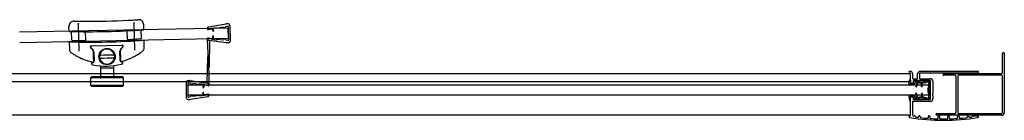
# Model space of a CAD drawing. Header units: millimetres. Extents: x 917.617 to 918.507, y 2726.615 to 2727.305.
# Tile 3 of 3: x 917.941 to 918.507, y 2726.615 to 2726.673. Entities that reach past the tile are written whole.
import ezdxf

# ---------------------------------------------------------------- set-up
doc = ezdxf.new("R2010")
doc.units = ezdxf.units.MM
doc.linetypes.add('CENTER', pattern=[50.800000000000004, 31.75, -6.35, 6.35, -6.35])
doc.layers.add('SANINDUSA', color=3, linetype='Continuous')

msp = doc.modelspace()

# ---------------------------------------------------------------- linework, layer by layer
at = {"layer": 'SANINDUSA'}
for p, q in [((917.9693267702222, 2726.666444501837), (917.9692627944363, 2726.669309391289)), ((917.9750823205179, 2726.655040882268), (917.9747594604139, 2726.671124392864)), ((918.0070758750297, 2726.655683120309), (918.0067530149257, 2726.671766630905)), ((918.0123160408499, 2726.667405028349), (918.0122520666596, 2726.670269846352)), ((918.0494964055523, 2726.669114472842), (918.0596214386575, 2726.670838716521)), ((918.0513313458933, 2726.668311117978), (918.0541408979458, 2726.668789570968)), ((918.0541408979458, 2726.668789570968), (918.0542080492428, 2726.668395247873)), ((918.0542080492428, 2726.668395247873), (918.058117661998, 2726.669061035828)), ((918.058117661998, 2726.669061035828), (918.0581185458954, 2726.669017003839)), ((918.0593138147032, 2726.669264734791), (918.0604656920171, 2726.669460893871)), ((918.0593138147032, 2726.669264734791), (918.0593183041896, 2726.669041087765)), ((918.0607818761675, 2726.670870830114), (918.0597396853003, 2726.670849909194)), ((918.0608159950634, 2726.669171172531), (918.0609685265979, 2726.661572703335)), ((918.0618017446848, 2726.669891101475), (918.0619823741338, 2726.660892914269)), ((918.0608320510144, 2726.668371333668), (917.9408562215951, 2726.665962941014)), ((917.970939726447, 2726.661402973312), (917.9708279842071, 2726.666406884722)), ((917.9789441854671, 2726.661292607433), (917.978832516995, 2726.666293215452)), ((918.0029381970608, 2726.661828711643), (918.0028265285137, 2726.666829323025)), ((918.0109297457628, 2726.662296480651), (918.0108180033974, 2726.667300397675)), ((918.0488308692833, 2726.6683097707), (918.0488404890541, 2726.66783055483)), ((918.0491907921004, 2726.66754083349), (918.0513984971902, 2726.667916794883)), ((918.0513313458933, 2726.668311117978), (918.0513984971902, 2726.667916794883)), ((918.0516270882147, 2726.668361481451), (918.0519124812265, 2726.666685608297)), ((918.0517545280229, 2726.662012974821), (918.0519724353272, 2726.663698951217)), ((918.0520214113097, 2726.668428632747), (918.0523068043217, 2726.666752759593)), ((918.0521512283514, 2726.661961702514), (918.0523691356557, 2726.66364767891)), ((918.0609524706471, 2726.662372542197), (918.0608320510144, 2726.668371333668)), ((918.0609524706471, 2726.662372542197), (917.9409766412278, 2726.659964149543)), ((917.9694596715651, 2726.660438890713), (917.9695603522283, 2726.65593032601)), ((917.970939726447, 2726.661402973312), (917.9789441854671, 2726.661292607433)), ((917.9822194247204, 2726.658223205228), (917.9998032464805, 2726.658615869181)), ((917.9998185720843, 2726.658416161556), (917.9822347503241, 2726.658023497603)), ((917.9991531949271, 2726.656485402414), (918.0001910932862, 2726.657570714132)), ((918.0003247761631, 2726.657432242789), (917.999286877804, 2726.65634693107)), ((918.0029381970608, 2726.661828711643), (918.0109297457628, 2726.662296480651)), ((918.0124405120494, 2726.661398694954), (918.0124489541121, 2726.661398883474)), ((918.0125496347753, 2726.65689031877), (918.0124489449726, 2726.661399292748)), ((918.0489488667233, 2726.662431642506), (918.0489584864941, 2726.661952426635)), ((918.0496213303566, 2726.646158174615), (918.0489584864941, 2726.661952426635)), ((918.0492872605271, 2726.662735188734), (918.0515082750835, 2726.66244812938)), ((918.0598418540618, 2726.659858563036), (918.0496557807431, 2726.661175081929)), ((918.0501300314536, 2726.646168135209), (918.0501756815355, 2726.661107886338)), ((918.0514570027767, 2726.662051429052), (918.0515082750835, 2726.66244812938)), ((918.0514570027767, 2726.662051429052), (918.0542834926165, 2726.661686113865)), ((918.0542834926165, 2726.661686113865), (918.0543347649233, 2726.662082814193)), ((918.0543347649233, 2726.662082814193), (918.0582679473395, 2726.661574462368)), ((918.0582670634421, 2726.661618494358), (918.0582679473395, 2726.661574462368)), ((918.0594668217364, 2726.661642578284), (918.0594713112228, 2726.661418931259)), ((918.0606301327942, 2726.661269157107), (918.0594713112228, 2726.661418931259)), ((918.061002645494, 2726.659873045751), (918.0599604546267, 2726.65985212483)), ((917.9828365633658, 2726.655979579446), (917.9817512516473, 2726.657017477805)), ((917.9819003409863, 2726.657162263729), (917.9829856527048, 2726.65612436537)), ((917.9834782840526, 2726.650857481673), (917.9833920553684, 2726.654718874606)), ((917.983602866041, 2726.654723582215), (917.983723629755, 2726.649315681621)), ((917.9987198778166, 2726.649651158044), (917.9985991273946, 2726.655058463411)), ((917.9987882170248, 2726.655062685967), (917.9988744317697, 2726.651201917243)), ((918.0488793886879, 2726.651713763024), (918.0485339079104, 2726.636777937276)), ((918.0491882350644, 2726.651909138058), (918.049079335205, 2726.651909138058)), ((918.0493881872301, 2726.651713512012), (918.0497339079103, 2726.635909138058)), ((918.5057459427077, 2726.642729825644), (918.5057459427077, 2726.653729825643)), ((918.5067459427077, 2726.653729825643), (918.5067459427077, 2726.619729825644)), ((917.9822355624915, 2726.648764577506), (917.9822480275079, 2726.648206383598)), ((917.987456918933, 2726.646606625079), (917.9874569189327, 2726.640408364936)), ((917.9949460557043, 2726.646756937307), (917.994946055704, 2726.640408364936)), ((918.0002435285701, 2726.648608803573), (918.0002310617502, 2726.649167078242)), ((918.0498251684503, 2726.645966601), (918.049934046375, 2726.645968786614)), ((917.9367459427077, 2726.642229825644), (918.4529270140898, 2726.642229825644)), ((917.9816863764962, 2726.639908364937), (917.9821863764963, 2726.640408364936)), ((918.0001863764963, 2726.640408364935), (917.9821863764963, 2726.640408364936)), ((917.9949460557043, 2726.645249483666), (917.987456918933, 2726.645249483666)), ((918.0001863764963, 2726.640408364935), (918.0006863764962, 2726.639908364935)), ((918.4523446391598, 2726.643522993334), (918.4527270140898, 2726.643522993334)), ((918.4527270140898, 2726.642529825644), (918.4524270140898, 2726.642529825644)), ((918.4529270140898, 2726.636679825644), (918.4529270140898, 2726.642329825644)), ((918.4539270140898, 2726.642322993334), (918.4539270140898, 2726.639729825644)), ((918.4569270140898, 2726.639729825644), (918.4569270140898, 2726.642022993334)), ((918.4579270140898, 2726.642029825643), (918.4579270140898, 2726.639729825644)), ((918.4584270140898, 2726.643522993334), (918.4915093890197, 2726.643522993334)), ((918.4914270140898, 2726.642529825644), (918.4584270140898, 2726.642529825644)), ((918.4719495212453, 2726.642229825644), (918.5052459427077, 2726.642229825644)), ((918.4784495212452, 2726.641229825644), (918.4719495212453, 2726.641229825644)), ((918.4789495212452, 2726.640729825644), (918.4789495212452, 2726.619729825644)), ((918.4799495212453, 2726.640729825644), (918.4799495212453, 2726.619729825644)), ((918.5052459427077, 2726.641229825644), (918.4804495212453, 2726.641229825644)), ((918.5057459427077, 2726.619729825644), (918.5057459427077, 2726.640729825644)), ((917.9816863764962, 2726.639908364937), (917.981686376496, 2726.635408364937)), ((917.9816863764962, 2726.639908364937), (918.0006863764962, 2726.639908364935)), ((917.982186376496, 2726.634908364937), (917.981686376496, 2726.635408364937)), ((918.000686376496, 2726.635408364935), (917.981686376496, 2726.635408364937)), ((917.982186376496, 2726.634908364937), (918.000186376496, 2726.634908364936)), ((918.000686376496, 2726.635408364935), (918.000186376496, 2726.634908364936)), ((918.000686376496, 2726.635408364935), (918.0006863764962, 2726.639908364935)), ((918.0367339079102, 2726.628229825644), (918.0367339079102, 2726.637229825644)), ((918.0377339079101, 2726.638229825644), (918.0387763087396, 2726.638229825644)), ((918.0377339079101, 2726.628929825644), (918.0377339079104, 2726.636529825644)), ((918.0377339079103, 2726.629729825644), (918.0377339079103, 2726.635729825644)), ((918.0377339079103, 2726.635729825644), (918.4638270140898, 2726.635729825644)), ((918.0380783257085, 2726.636826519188), (918.0392339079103, 2726.636653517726)), ((918.0388947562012, 2726.638221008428), (918.049052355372, 2726.636700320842)), ((918.0392339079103, 2726.636429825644), (918.0392339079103, 2726.636653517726)), ((918.044356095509, 2726.635886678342), (918.0404339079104, 2726.636473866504)), ((918.0404339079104, 2726.636429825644), (918.0404339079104, 2726.636473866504)), ((918.0444153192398, 2726.636282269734), (918.044356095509, 2726.635886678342)), ((918.0472339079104, 2726.635860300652), (918.0444153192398, 2726.636282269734)), ((918.0465416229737, 2726.635963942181), (918.0462899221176, 2726.634282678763)), ((918.046937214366, 2726.63590471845), (918.0466855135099, 2726.634223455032)), ((918.0472339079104, 2726.635860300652), (918.0471746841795, 2726.635464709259)), ((918.0493894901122, 2726.635133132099), (918.0471746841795, 2726.635464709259)), ((918.0497339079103, 2726.635429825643), (918.0497339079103, 2726.635909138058)), ((918.4519328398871, 2726.636488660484), (918.4523328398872, 2726.638488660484)), ((918.4522270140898, 2726.636129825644), (918.4544409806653, 2726.636129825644)), ((918.4529256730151, 2726.638401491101), (918.4527774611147, 2726.636839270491)), ((918.4528770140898, 2726.636729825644), (918.4544409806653, 2726.636729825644)), ((918.4542270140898, 2726.636479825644), (918.4531270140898, 2726.636479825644)), ((918.4544270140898, 2726.639229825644), (918.4564270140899, 2726.639229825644)), ((918.4544270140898, 2726.637929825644), (918.4544270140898, 2726.636679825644)), ((918.4639270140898, 2726.638229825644), (918.4547270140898, 2726.638229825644)), ((918.4566270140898, 2726.637275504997), (918.4559340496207, 2726.634732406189)), ((918.4570090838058, 2726.637156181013), (918.4563199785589, 2726.634627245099)), ((918.4584270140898, 2726.639229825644), (918.4642270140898, 2726.639229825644)), ((918.4592270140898, 2726.634679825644), (918.4592270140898, 2726.636830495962)), ((918.4596270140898, 2726.634679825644), (918.4596270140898, 2726.636834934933)), ((918.4638270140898, 2726.629729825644), (918.4638270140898, 2726.635729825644)), ((918.4644270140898, 2726.627729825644), (918.4644270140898, 2726.637729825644)), ((918.4657270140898, 2726.637729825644), (918.4657270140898, 2726.630742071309)), ((918.4638270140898, 2726.629729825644), (918.0377339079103, 2726.629729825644)), ((918.0392339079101, 2726.628806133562), (918.0392339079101, 2726.629029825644)), ((918.0443560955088, 2726.629572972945), (918.0404339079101, 2726.628985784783)), ((918.0404339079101, 2726.628985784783), (918.0404339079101, 2726.629029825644)), ((918.0444153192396, 2726.629177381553), (918.0443560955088, 2726.629572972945)), ((918.0472339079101, 2726.629599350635), (918.0444153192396, 2726.629177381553)), ((918.0465416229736, 2726.629495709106), (918.0462899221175, 2726.631176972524)), ((918.0469372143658, 2726.629554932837), (918.0466855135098, 2726.631236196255)), ((918.049389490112, 2726.630326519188), (918.0471746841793, 2726.629994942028)), ((918.0472339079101, 2726.629599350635), (918.0471746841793, 2726.629994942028)), ((918.0497339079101, 2726.629550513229), (918.0497339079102, 2726.630029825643)), ((918.4519328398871, 2726.628970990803), (918.4523328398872, 2726.626970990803)), ((918.4522270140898, 2726.629329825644), (918.4544409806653, 2726.629329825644)), ((918.4531270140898, 2726.628979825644), (918.4542270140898, 2726.628979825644)), ((918.4566270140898, 2726.62818414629), (918.4559340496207, 2726.630727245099)), ((918.4570090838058, 2726.628303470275), (918.4563199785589, 2726.630832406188)), ((918.4592270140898, 2726.630779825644), (918.4592270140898, 2726.628629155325)), ((918.4596270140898, 2726.630779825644), (918.4596270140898, 2726.628624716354)), ((918.4657270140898, 2726.629313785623), (918.4657270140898, 2726.627729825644)), ((918.0377339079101, 2726.627229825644), (918.0387763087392, 2726.627229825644)), ((918.0392339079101, 2726.628806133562), (918.0380783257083, 2726.628633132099)), ((918.0490523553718, 2726.628759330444), (918.0388947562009, 2726.627238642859)), ((918.4529256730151, 2726.627058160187), (918.4527774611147, 2726.628620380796)), ((918.4528770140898, 2726.628729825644), (918.4544409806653, 2726.628729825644)), ((918.4529270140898, 2726.618129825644), (918.4529270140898, 2726.628779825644)), ((918.4539270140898, 2726.625729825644), (918.4539270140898, 2726.618429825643)), ((918.4544270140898, 2726.628779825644), (918.4544270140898, 2726.627529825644)), ((918.4642270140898, 2726.626229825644), (918.4544270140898, 2726.626229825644)), ((918.4547270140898, 2726.627229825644), (918.4639270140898, 2726.627229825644)), ((918.4529270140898, 2726.618229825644), (917.9367459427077, 2726.618229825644)), ((918.4524270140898, 2726.617929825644), (918.4527270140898, 2726.617929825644)), ((918.4544270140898, 2726.617929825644), (918.4551305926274, 2726.617929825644)), ((918.4679495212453, 2726.619229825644), (918.4784495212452, 2726.619229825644)), ((918.5052459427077, 2726.618229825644), (918.4679495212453, 2726.618229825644)), ((918.4804495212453, 2726.619229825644), (918.5052459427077, 2726.619229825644)), ((918.4887234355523, 2726.617929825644), (918.4914270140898, 2726.617929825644)), ((918.4575270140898, 2726.617446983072), (918.4575270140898, 2726.617529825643)), ((918.4583270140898, 2726.617529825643), (918.4583270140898, 2726.617255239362)), ((918.4631270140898, 2726.61687269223), (918.4631270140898, 2726.617529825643)), ((918.4639270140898, 2726.617529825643), (918.4639270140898, 2726.61675817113)), ((918.4687270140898, 2726.616567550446), (918.4687270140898, 2726.617529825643)), ((918.4695270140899, 2726.617529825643), (918.4695270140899, 2726.616529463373)), ((918.4743270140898, 2726.616529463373), (918.4743270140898, 2726.617529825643)), ((918.4751270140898, 2726.617529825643), (918.4751270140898, 2726.616567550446)), ((918.4799270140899, 2726.61675817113), (918.4799270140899, 2726.617529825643)), ((918.4807270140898, 2726.617529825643), (918.4807270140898, 2726.61687269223)), ((918.4855270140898, 2726.617255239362), (918.4855270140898, 2726.617529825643)), ((918.4863270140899, 2726.617529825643), (918.4863270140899, 2726.617446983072))]:
    msp.add_line(p, q, dxfattribs=at)
at = {"layer": 'SANINDUSA', "linetype": 'CENTER', "ltscale": 20}
msp.add_line((917.9367459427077, 2726.637729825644), (918.4529270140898, 2726.637729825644), dxfattribs=at)
at = {"layer": 'SANINDUSA'}
for centre, radius in [((917.9911658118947, 2726.651988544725), 0.004699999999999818), ((917.9911645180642, 2726.651993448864), 0.00450000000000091)]:
    msp.add_circle(centre, radius, dxfattribs=at)
for centre, radius, start, end in [((917.972262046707, 2726.669376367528), 0.003, 88.84252209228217, 181.2792582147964), ((917.981049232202, 2727.104287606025), 0.432, 269.6333168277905, 272.926631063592), ((918.0092528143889, 2726.670202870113), 0.003, 1.279258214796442, 93.71742650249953), ((918.0496307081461, 2726.668325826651), 0.0008000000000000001, 99.66447843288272, 181.1499999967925), ((918.0587184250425, 2726.669029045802), 0.0006, 181.1499999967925, 271.1499999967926), ((918.0587184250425, 2726.669029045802), 0.0006, 271.1499999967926, 1.149999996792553), ((918.0597557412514, 2726.670050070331), 0.0008000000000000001, 91.14999999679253, 99.66447843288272), ((918.0605160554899, 2726.669165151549), 0.0003, 1.149999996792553, 99.66447843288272), ((918.0608019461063, 2726.669871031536), 0.001, 1.149999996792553, 91.14999999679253), ((917.981049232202, 2727.104287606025), 0.4380000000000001, 268.4663748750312, 274.0935643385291), ((918.0491404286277, 2726.667836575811), 0.0003, 181.1499999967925, 279.6644784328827), ((918.0521096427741, 2726.666719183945), 0.0001999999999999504, 189.6644784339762, 9.664478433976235), ((918.0521707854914, 2726.663673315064), 0.0001999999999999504, 352.6355215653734, 172.6355215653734), ((917.981049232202, 2727.104287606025), 0.4440000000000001, 268.5042604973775, 274.0553469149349), ((917.9822350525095, 2726.657523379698), 0.0007, 91.27925822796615, 226.2792582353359), ((917.9822459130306, 2726.657523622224), 0.0005, 91.27925822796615, 226.2792582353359), ((917.9998188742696, 2726.657916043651), 0.0007, 316.2792582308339, 91.27925822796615), ((917.9998297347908, 2726.657916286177), 0.0005, 316.2792582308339, 91.27925822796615), ((918.0492488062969, 2726.662437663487), 0.0003, 82.63552156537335, 181.1499999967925), ((918.049758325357, 2726.661968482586), 0.0008000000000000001, 181.1499999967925, 262.6355215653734), ((918.0588669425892, 2726.661630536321), 0.0006, 91.14999999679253, 181.1499999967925), ((918.0588669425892, 2726.661630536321), 0.0006, 1.149999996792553, 91.14999999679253), ((918.0599443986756, 2726.660651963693), 0.0008000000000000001, 262.6355215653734, 271.1499999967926), ((918.0606685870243, 2726.661566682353), 0.0003, 262.6355215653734, 1.149999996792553), ((918.0609825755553, 2726.66087284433), 0.001, 271.1499999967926, 1.149999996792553), ((917.9715598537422, 2726.655974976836), 0.002, 181.2792582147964, 234.8162892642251), ((917.981592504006, 2726.654678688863), 0.001800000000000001, 1.279258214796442, 46.2792582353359), ((917.9816033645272, 2726.654678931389), 0.002, 1.279258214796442, 46.2792582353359), ((917.9911645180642, 2726.651993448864), 0.004496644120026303, 177.1869656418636, 185.3715508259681), ((917.9911645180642, 2726.651993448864), 0.004353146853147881, 9.797179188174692, 172.7613372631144), ((917.9911645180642, 2726.651993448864), 0.004496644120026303, 357.1869656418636, 5.37155082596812), ((918.0005986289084, 2726.655103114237), 0.002, 136.2792582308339, 181.2792582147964), ((918.0005877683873, 2726.65510287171), 0.001800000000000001, 136.2792582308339, 181.2792582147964), ((918.0105501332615, 2726.656845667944), 0.002, 307.7422272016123, 1.279258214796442), ((918.049079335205, 2726.651709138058), 0.0002, 90, 178.6749268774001), ((918.0491882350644, 2726.651709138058), 0.0002, 1.253145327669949, 90), ((918.5062459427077, 2726.653729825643), 0.0005, 0, 180), ((917.9904658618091, 2726.682792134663), 0.03481153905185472, 248.8858790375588, 257.4545985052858), ((917.9904767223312, 2726.682792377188), 0.03501153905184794, 256.3857343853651, 257.4545985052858), ((917.9832477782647, 2726.648228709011), 0.0009999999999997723, 181.2792582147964, 258.1869480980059), ((917.9830238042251, 2726.649300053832), 0.000700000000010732, 257.4545985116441, 1.279258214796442), ((917.983012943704, 2726.649299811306), 0.0004999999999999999, 257.4545985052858, 1.279258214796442), ((917.9904658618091, 2726.682792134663), 0.03481153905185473, 257.4545985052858, 258.2800082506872), ((917.9904767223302, 2726.682792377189), 0.0363115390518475, 258.1869480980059, 284.3755982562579), ((917.9911645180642, 2726.651993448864), 0.004353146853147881, 189.7971791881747, 352.7613372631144), ((917.9994197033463, 2726.649666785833), 0.0007000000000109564, 181.2792582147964, 285.108078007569), ((917.9994088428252, 2726.649666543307), 0.0004999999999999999, 181.2792582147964, 285.108078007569), ((917.9904658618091, 2726.682792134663), 0.03481153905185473, 284.3091728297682, 285.108078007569), ((917.9992437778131, 2726.64858647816), 0.001000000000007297, 284.3755982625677, 1.279258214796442), ((917.9904658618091, 2726.682792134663), 0.03481153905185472, 285.108078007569, 293.6726374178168), ((917.9904767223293, 2726.682792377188), 0.03501153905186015, 285.1080780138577, 286.1768784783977), ((918.0498211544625, 2726.646166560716), 0.0002, 182.403145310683, 271.1499999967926), ((918.0499300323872, 2726.646168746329), 0.0002, 271.1499999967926, 359.8249268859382), ((918.4524270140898, 2726.643029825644), 0.000500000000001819, 99.48270363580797, 270), ((918.4527270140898, 2726.642322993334), 0.001200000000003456, 0, 90), ((918.4527270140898, 2726.642329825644), 0.0001999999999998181, 0, 90), ((918.4584270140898, 2726.642022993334), 0.001500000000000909, 90, 180), ((918.4584270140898, 2726.642029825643), 0.000500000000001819, 90, 180), ((918.4719495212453, 2726.641729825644), 0.0005, 90, 270), ((918.4784495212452, 2726.640729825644), 0.0005, 0, 90), ((918.4804495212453, 2726.640729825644), 0.0005, 90, 180), ((918.4914270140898, 2726.643029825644), 0.000499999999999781, 270, 80.51729636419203), ((918.5052459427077, 2726.642729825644), 0.0005, 270, 0), ((918.5052459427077, 2726.640729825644), 0.0005, 0, 90), ((918.0377339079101, 2726.637229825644), 0.001, 90, 180), ((918.0380339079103, 2726.636529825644), 0.0003, 81.48552156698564, 180), ((918.0387763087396, 2726.637429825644), 0.0008000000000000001, 81.48552156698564, 90), ((918.0398339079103, 2726.636429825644), 0.0006, 180, 270), ((918.0398339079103, 2726.636429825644), 0.0006, 270, 0), ((918.0489339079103, 2726.635909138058), 0.0008000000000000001, 0, 81.48552156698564), ((918.0494339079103, 2726.635429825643), 0.0003, 261.4855215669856, 0), ((918.4522270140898, 2726.636429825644), 0.0003, 168.6900675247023, 270), ((918.4526270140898, 2726.638429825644), 0.0003, 354.5804228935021, 168.6900675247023), ((918.4528770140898, 2726.636829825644), 0.0001, 174.5804228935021, 270), ((918.4531270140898, 2726.636679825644), 0.0001999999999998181, 180, 270), ((918.4544270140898, 2726.639729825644), 0.0004999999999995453, 180, 270), ((918.4542270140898, 2726.636679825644), 0.0001999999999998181, 270, 0), ((918.4547270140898, 2726.637929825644), 0.0002999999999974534, 90, 180), ((918.4544409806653, 2726.637479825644), 0.0007500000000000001, 270, 345.0994033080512), ((918.4544409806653, 2726.637479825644), 0.00135, 270, 345.0994033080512), ((918.4561321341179, 2726.637029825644), 0.001, 68.76879269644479, 165.0994033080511), ((918.4561321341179, 2726.637029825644), 0.0004000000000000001, 68.76879269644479, 165.0994033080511), ((918.4561270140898, 2726.634679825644), 0.0002, 164.7576305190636, 344.7576305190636), ((918.4593333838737, 2726.645269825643), 0.00844, 248.7687926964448, 251.2971608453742), ((918.4564270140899, 2726.639729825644), 0.0004999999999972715, 270, 0), ((918.4593333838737, 2726.645269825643), 0.00784, 248.7687926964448, 290.648695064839), ((918.4593333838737, 2726.645269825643), 0.00844, 254.014683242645, 269.2778790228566), ((918.4584270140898, 2726.639729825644), 0.000500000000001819, 180, 270), ((918.4594270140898, 2726.634679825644), 0.0002, 180, 0), ((918.4593333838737, 2726.645269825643), 0.00844, 271.9937402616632, 290.648695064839), ((918.4626270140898, 2726.636529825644), 0.0015, 336.4218215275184, 110.648695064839), ((918.4626270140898, 2726.636529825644), 0.0009000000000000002, 336.4218215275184, 110.648695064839), ((918.4713339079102, 2726.632729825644), 0.0086, 156.4218215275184, 203.5781784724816), ((918.4713339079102, 2726.632729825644), 0.008, 156.4218215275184, 203.5781784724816), ((918.4639270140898, 2726.637729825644), 0.000500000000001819, 0, 90), ((918.4642270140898, 2726.637729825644), 0.001500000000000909, 0, 90), ((918.0398339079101, 2726.629029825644), 0.0006, 90, 180), ((918.0398339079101, 2726.629029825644), 0.0006, 0, 90), ((918.0464877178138, 2726.634253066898), 0.0001999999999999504, 171.4855215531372, 351.4855215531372), ((918.0464877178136, 2726.631206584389), 0.0001999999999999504, 8.51447842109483, 188.5144784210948), ((918.0489339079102, 2726.629550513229), 0.0008000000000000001, 278.5144784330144, 0), ((918.0494339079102, 2726.630029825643), 0.0003, 0, 98.51447843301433), ((918.4522270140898, 2726.629029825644), 0.0003, 90, 191.3099324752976), ((918.4531270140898, 2726.628779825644), 0.0001999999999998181, 90, 180), ((918.4542270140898, 2726.628779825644), 0.0001999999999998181, 0, 90), ((918.4544409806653, 2726.627979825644), 0.00135, 14.90059669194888, 90), ((918.4561270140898, 2726.630779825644), 0.0002, 15.24236948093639, 195.2423694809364), ((918.4594270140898, 2726.630779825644), 0.0002, 0, 180), ((918.4626270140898, 2726.628929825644), 0.0015, 249.351304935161, 23.57817847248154), ((918.4626270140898, 2726.628929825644), 0.0009000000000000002, 249.351304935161, 23.57817847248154), ((918.4659270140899, 2726.630027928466), 0.0004999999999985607, 134.4270040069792, 225.5729959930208), ((918.4652270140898, 2726.630742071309), 0.0004999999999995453, 314.4270040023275, 0), ((918.4652270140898, 2726.629313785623), 0.0005000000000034, 0, 45.5729959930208), ((918.0377339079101, 2726.628229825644), 0.001, 180, 270), ((918.0380339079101, 2726.628929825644), 0.0003, 180, 278.5144784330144), ((918.0387763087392, 2726.628029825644), 0.0008000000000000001, 270, 278.5144784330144), ((918.4526270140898, 2726.627029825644), 0.0003, 191.3099324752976, 5.419577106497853), ((918.4528770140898, 2726.628629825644), 0.0001, 90, 185.4195771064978), ((918.4544270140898, 2726.625729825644), 0.0004999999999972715, 90, 180), ((918.4547270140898, 2726.627529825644), 0.0002999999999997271, 180, 270), ((918.4544409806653, 2726.627979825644), 0.0007500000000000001, 14.90059669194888, 90), ((918.4561321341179, 2726.628429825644), 0.001, 194.9005966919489, 291.2312073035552), ((918.4561321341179, 2726.628429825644), 0.0004000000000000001, 194.9005966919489, 291.2312073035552), ((918.4593333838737, 2726.620189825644), 0.00844, 108.7028391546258, 111.2312073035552), ((918.4593333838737, 2726.620189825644), 0.00784, 69.35130493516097, 111.2312073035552), ((918.4593333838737, 2726.620189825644), 0.00844, 90.72212097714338, 105.9853167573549), ((918.4593333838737, 2726.620189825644), 0.00844, 69.35130493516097, 88.00625973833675), ((918.4639270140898, 2726.627729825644), 0.000500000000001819, 270, 0), ((918.4642270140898, 2726.627729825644), 0.001500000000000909, 270, 0), ((918.4524270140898, 2726.617429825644), 0.0005000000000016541, 90, 260.517296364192), ((918.4527270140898, 2726.618129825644), 0.0001999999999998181, 270, 0), ((918.4544270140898, 2726.618429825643), 0.0004999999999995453, 180, 270), ((918.4551305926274, 2726.617529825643), 0.0003999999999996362, 5.421350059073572, 90), ((918.4579270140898, 2726.617529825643), 0.0003999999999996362, 0, 180), ((918.4635270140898, 2726.617529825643), 0.0003999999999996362, 0, 180), ((918.4679495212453, 2726.618729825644), 0.0005, 90, 270), ((918.4691270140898, 2726.617529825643), 0.0003999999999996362, 0, 180), ((918.4747270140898, 2726.617529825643), 0.0003999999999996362, 0, 180), ((918.4784495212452, 2726.619729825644), 0.0005, 270, 0), ((918.4803270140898, 2726.617529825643), 0.0004000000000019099, 0, 180), ((918.4804495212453, 2726.619729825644), 0.0005, 180, 270), ((918.4859270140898, 2726.617529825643), 0.0003999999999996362, 0, 180), ((918.4887234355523, 2726.617529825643), 0.0003999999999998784, 90, 174.5786499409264), ((918.4914270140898, 2726.617429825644), 0.0004999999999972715, 279.482703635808, 90), ((918.5052459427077, 2726.619729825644), 0.0015, 270, 0), ((918.5052459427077, 2726.619729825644), 0.0005, 270, 0), ((918.4719270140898, 2726.734173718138), 0.1188612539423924, 260.517296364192, 279.482703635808), ((918.4559270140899, 2726.617605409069), 0.0003999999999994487, 185.4213500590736, 262.1844998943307), ((918.4719270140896, 2726.734173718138), 0.1180612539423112, 262.1844998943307, 262.7739194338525), ((918.4571270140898, 2726.617446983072), 0.0003999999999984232, 262.7739194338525, 0), ((918.4587270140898, 2726.617255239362), 0.0003999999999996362, 180, 263.5586289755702), ((918.4719270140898, 2726.734173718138), 0.1180612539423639, 263.5586289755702, 265.5154330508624), ((918.4627270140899, 2726.61687269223), 0.000399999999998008, 265.5154330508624, 0), ((918.4643270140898, 2726.61675817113), 0.0003999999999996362, 180, 266.2965609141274), ((918.4719270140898, 2726.734173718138), 0.1180612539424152, 266.2965609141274, 268.2466870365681), ((918.4683270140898, 2726.616567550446), 0.0004000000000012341, 268.2466870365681, 0), ((918.4699270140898, 2726.616529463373), 0.0003999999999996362, 180, 269.0260423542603), ((918.4719270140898, 2726.734173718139), 0.1180612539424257, 269.0260423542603, 270.9739576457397), ((918.4739270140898, 2726.616529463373), 0.0004000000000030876, 270.9739576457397, 0), ((918.4755270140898, 2726.616567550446), 0.0003999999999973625, 180, 271.7533129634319), ((918.4719270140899, 2726.734173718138), 0.1180612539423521, 271.7533129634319, 273.7034390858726), ((918.4795270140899, 2726.61675817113), 0.0003999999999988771, 273.7034390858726, 0), ((918.4811270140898, 2726.61687269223), 0.0003999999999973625, 180, 274.4845669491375), ((918.4719270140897, 2726.734173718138), 0.1180612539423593, 274.4845669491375, 276.4413710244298), ((918.4851270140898, 2726.617255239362), 0.0004000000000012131, 276.4413710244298, 0), ((918.4867270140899, 2726.617446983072), 0.0003999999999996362, 180, 277.2260805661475), ((918.47192701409, 2726.734173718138), 0.118061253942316, 277.2260805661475, 277.8155001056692), ((918.4879270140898, 2726.617605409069), 0.0004000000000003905, 277.8155001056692, 354.5786499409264)]:
    msp.add_arc(centre, radius, start, end, dxfattribs=at)
for centre, major_axis, ratio, start_param, end_param in [((917.9911522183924, 2726.652544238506), (0.007477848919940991, 0.0001669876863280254), 0.03489949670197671, 1.03609607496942, 2.105496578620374), ((917.9911768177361, 2726.651442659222), (-0.007477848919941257, -0.0001669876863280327), 0.0348994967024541, 1.036096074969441, 2.105496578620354)]:
    msp.add_ellipse(centre, major_axis=major_axis, ratio=ratio, start_param=start_param, end_param=end_param, dxfattribs=at)
for points, knots in [([(917.9723226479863, 2726.67237575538), (917.9723226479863, 2726.67237575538), (917.9724241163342, 2726.6723736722), (917.9726211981, 2726.672369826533), (917.9727902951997, 2726.672366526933), (917.9730283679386, 2726.672361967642), (917.973330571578, 2726.672356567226), (917.9735487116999, 2726.672352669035), (917.9737991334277, 2726.672348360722), (917.9740739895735, 2726.672343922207), (917.9742114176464, 2726.67234170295), (917.9743561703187, 2726.672339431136), (917.9745073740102, 2726.672337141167), (917.9747190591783, 2726.672333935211), (917.9749434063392, 2726.67233069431), (917.9751772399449, 2726.672327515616), (917.9755046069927, 2726.672323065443), (917.9758489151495, 2726.672318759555), (917.976206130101, 2726.672314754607), (917.9767062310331, 2726.672309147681), (917.9772309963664, 2726.6723041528), (917.9777627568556, 2726.672300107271), (917.9779363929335, 2726.672298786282), (917.9781106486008, 2726.672297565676), (917.9782845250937, 2726.672296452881)], [0, 0, 0, 0, 1.893097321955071, 1.893097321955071, 1.893097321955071, 3.51738389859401, 3.51738389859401, 3.51738389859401, 4.689845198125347, 4.689845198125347, 4.689845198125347, 5.276075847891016, 5.276075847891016, 5.276075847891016, 6.096798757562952, 6.096798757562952, 6.096798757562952, 7.245810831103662, 7.245810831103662, 7.245810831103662, 8.854427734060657, 8.854427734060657, 8.854427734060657, 9.379690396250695, 9.379690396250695, 9.379690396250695, 9.379690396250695]), ([(918.0031059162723, 2726.672851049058), (918.0034935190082, 2726.67287086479), (918.0038847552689, 2726.672891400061), (918.0042684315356, 2726.672912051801), (918.004805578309, 2726.672940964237), (918.0053229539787, 2726.672969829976), (918.0058094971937, 2726.672997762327), (918.0064906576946, 2726.673036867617), (918.0071039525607, 2726.673073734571), (918.007604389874, 2726.673104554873), (918.008249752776, 2726.673144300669), (918.0087060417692, 2726.673173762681), (918.0089178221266, 2726.673187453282), (918.0090110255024, 2726.67319347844), (918.0090583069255, 2726.673196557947), (918.0090583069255, 2726.673196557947)], [-6.181149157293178e-14, -6.181149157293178e-14, -6.181149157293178e-14, -6.181149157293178e-14, 1.172412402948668, 1.172412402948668, 1.172412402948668, 2.813789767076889, 2.813789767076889, 2.813789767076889, 5.111718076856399, 5.111718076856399, 5.111718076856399, 8.075121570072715, 8.075121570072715, 8.075121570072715, 9.379299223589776, 9.379299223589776, 9.379299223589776, 9.379299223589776]), ([(917.970407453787, 2726.654340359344), (917.970407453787, 2726.654340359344), (917.97046373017, 2726.654300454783), (917.9705733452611, 2726.654224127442), (917.9707268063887, 2726.654117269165), (917.9709806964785, 2726.653941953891), (917.9713161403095, 2726.653720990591), (917.971785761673, 2726.65341164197), (917.9724049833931, 2726.653020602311), (917.9731285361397, 2726.652605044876), (917.9740749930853, 2726.652061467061), (917.9751864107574, 2726.651485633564), (917.9763841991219, 2726.6509558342), (917.9768869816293, 2726.650733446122), (917.9774054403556, 2726.650518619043), (917.9779258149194, 2726.65031767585)], [5.250855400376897e-30, 5.250855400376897e-30, 5.250855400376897e-30, 5.250855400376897e-30, 1.465666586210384, 1.465666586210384, 1.465666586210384, 3.517599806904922, 3.517599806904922, 3.517599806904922, 6.390306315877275, 6.390306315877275, 6.390306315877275, 10.14800475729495, 10.14800475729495, 10.14800475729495, 11.72533268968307, 11.72533268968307, 11.72533268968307, 11.72533268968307]), ([(917.986673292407, 2726.65221413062), (917.9866741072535, 2726.652230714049), (917.9866752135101, 2726.652247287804), (917.9866766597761, 2726.652263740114), (917.9866786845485, 2726.652286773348), (917.9866813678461, 2726.652309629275), (917.9866851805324, 2726.65233187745), (917.9866905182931, 2726.652363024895), (917.9866981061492, 2726.652393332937), (917.9867103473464, 2726.65242119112), (917.9867274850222, 2726.652460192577), (917.9867541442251, 2726.652494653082), (917.9867979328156, 2726.652520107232), (917.9868122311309, 2726.652528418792), (917.9868283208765, 2726.652535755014), (917.9868460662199, 2726.652541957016)], [-3.745983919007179e-13, -3.745983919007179e-13, -3.745983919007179e-13, -3.745983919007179e-13, 0.04816465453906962, 0.04816465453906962, 0.04816465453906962, 0.1155951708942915, 0.1155951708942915, 0.1155951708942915, 0.2099978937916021, 0.2099978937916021, 0.2099978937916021, 0.3421617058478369, 0.3421617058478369, 0.3421617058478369, 0.3853172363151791, 0.3853172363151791, 0.3853172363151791, 0.3853172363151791]), ([(917.9868460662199, 2726.652541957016), (917.9868644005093, 2726.652553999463), (917.9868832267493, 2726.652565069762), (917.9869024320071, 2726.652575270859), (917.9869293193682, 2726.652589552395), (917.9869569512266, 2726.652602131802), (917.9869850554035, 2726.652613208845), (917.9870244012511, 2726.652628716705), (917.9870645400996, 2726.652641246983), (917.987105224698, 2726.652651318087), (917.9871621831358, 2726.652665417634), (917.9872203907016, 2726.652674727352), (917.9872790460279, 2726.652679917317), (917.9872981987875, 2726.652681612), (917.9873173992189, 2726.652682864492), (917.9873366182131, 2726.652683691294)], [-0.5867559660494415, -0.5867559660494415, -0.5867559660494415, -0.5867559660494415, -0.5134114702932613, -0.5134114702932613, -0.5134114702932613, -0.410729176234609, -0.410729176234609, -0.410729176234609, -0.2669739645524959, -0.2669739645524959, -0.2669739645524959, -0.06571666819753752, -0.06571666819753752, -0.06571666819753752, 0, 0, 0, 0]), ([(917.9949577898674, 2726.652853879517), (917.99497702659, 2726.65285391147), (917.9949962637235, 2726.652853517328), (917.99501547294, 2726.652852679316), (917.9950743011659, 2726.652850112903), (917.9951328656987, 2726.652843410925), (917.9951903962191, 2726.652831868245), (917.995231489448, 2726.652823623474), (917.9952721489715, 2726.652812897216), (917.9953121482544, 2726.652799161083), (917.9953407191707, 2726.652789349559), (917.9953688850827, 2726.652778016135), (917.9953963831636, 2726.652764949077), (917.9954160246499, 2726.652755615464), (917.995435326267, 2726.652745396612), (917.9954541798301, 2726.652734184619)], [-0.5867553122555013, -0.5867553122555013, -0.5867553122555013, -0.5867553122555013, -0.5210387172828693, -0.5210387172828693, -0.5210387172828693, -0.3197816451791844, -0.3197816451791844, -0.3197816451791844, -0.1760265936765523, -0.1760265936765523, -0.1760265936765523, -0.07334441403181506, -0.07334441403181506, -0.07334441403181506, 1.401041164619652e-13, 1.401041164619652e-13, 1.401041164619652e-13, 1.401041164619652e-13]), ([(917.9954541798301, 2726.652734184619), (917.9954742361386, 2726.652728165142), (917.9954923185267, 2726.652720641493), (917.9955082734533, 2726.652711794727), (917.9955306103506, 2726.652699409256), (917.9955485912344, 2726.652684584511), (917.9955632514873, 2726.652667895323), (917.9955837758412, 2726.652644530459), (917.9955979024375, 2726.652617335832), (917.9956082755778, 2726.652588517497), (917.9956227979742, 2726.652548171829), (917.9956307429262, 2726.652503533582), (917.9956365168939, 2726.652458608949), (917.9956384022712, 2726.652443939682), (917.9956400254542, 2726.652429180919), (917.9956414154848, 2726.652414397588)], [0, 0, 0, 0, 0.04807354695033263, 0.04807354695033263, 0.04807354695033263, 0.1153765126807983, 0.1153765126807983, 0.1153765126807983, 0.2096006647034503, 0.2096006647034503, 0.2096006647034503, 0.341514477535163, 0.341514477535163, 0.341514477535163, 0.3845883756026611, 0.3845883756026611, 0.3845883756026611, 0.3845883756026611]), ([(917.9956557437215, 2726.651772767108), (917.995655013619, 2726.651757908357), (917.9956540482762, 2726.651743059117), (917.995652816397, 2726.651728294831), (917.9956490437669, 2726.651683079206), (917.9956432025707, 2726.651638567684), (917.9956304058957, 2726.651597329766), (917.9956212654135, 2726.65156787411), (917.9956085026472, 2726.651540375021), (917.9955889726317, 2726.651516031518), (917.9955750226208, 2726.651498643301), (917.9955577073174, 2726.651483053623), (917.9955360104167, 2726.651469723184), (917.9955205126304, 2726.651460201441), (917.9955027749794, 2726.65145186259), (917.9954829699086, 2726.651444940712)], [0, 0, 0, 0, 0.04315553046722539, 0.04315553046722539, 0.04315553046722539, 0.1753193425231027, 0.1753193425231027, 0.1753193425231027, 0.2697220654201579, 0.2697220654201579, 0.2697220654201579, 0.3371525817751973, 0.3371525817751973, 0.3371525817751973, 0.3853172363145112, 0.3853172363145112, 0.3853172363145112, 0.3853172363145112]), ([(918.0044430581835, 2726.65090983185), (918.0050642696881, 2726.651182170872), (918.0056833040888, 2726.651475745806), (918.0062766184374, 2726.651778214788), (918.0073324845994, 2726.6523164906), (918.0083073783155, 2726.652883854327), (918.0091434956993, 2726.653415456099), (918.0098466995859, 2726.653862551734), (918.0104473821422, 2726.654280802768), (918.0109009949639, 2726.654609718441), (918.0112250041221, 2726.654844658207), (918.011469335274, 2726.65503008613), (918.0116157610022, 2726.655142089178), (918.0117203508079, 2726.655222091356), (918.0117743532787, 2726.655264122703), (918.0117743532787, 2726.655264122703)], [0, 0, 0, 0, 1.917951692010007, 1.917951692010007, 1.917951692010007, 5.331151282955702, 5.331151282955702, 5.331151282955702, 8.201771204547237, 8.201771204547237, 8.201771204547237, 10.25221400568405, 10.25221400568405, 10.25221400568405, 11.71681600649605, 11.71681600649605, 11.71681600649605, 11.71681600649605]), ([(917.9835128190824, 2726.649310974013), (917.9835128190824, 2726.649310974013), (917.9835125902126, 2726.649321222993), (917.9835121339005, 2726.649341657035), (917.9835114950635, 2726.649370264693), (917.9835104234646, 2726.649418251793), (917.9835089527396, 2726.649484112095), (917.9835068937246, 2726.649576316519), (917.9835040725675, 2726.649702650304), (917.983500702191, 2726.649853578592), (917.983495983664, 2726.650064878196), (917.9834902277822, 2726.650322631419), (917.9834842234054, 2726.650591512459), (917.9834822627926, 2726.650679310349), (917.9834802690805, 2726.650768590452), (917.9834782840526, 2726.650857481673)], [0, 0, 0, 0, 0.2977010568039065, 0.2977010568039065, 0.2977010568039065, 0.7144825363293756, 0.7144825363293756, 0.7144825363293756, 1.297976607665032, 1.297976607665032, 1.297976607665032, 2.114868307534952, 2.114868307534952, 2.114868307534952, 2.381608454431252, 2.381608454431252, 2.381608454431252, 2.381608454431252]), ([(917.9868748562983, 2726.651252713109), (917.9868547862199, 2726.651258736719), (917.9868366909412, 2726.651266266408), (917.9868207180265, 2726.651275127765), (917.9867983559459, 2726.651287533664), (917.9867803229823, 2726.651302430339), (917.9867656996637, 2726.651319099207), (917.9867452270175, 2726.651342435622), (917.9867312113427, 2726.651369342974), (917.9867207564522, 2726.651398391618), (917.9867061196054, 2726.651439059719), (917.9866983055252, 2726.651483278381), (917.9866925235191, 2726.651528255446), (917.986690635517, 2726.651542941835), (917.9866890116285, 2726.65155770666), (917.9866876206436, 2726.651572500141)], [0, 0, 0, 0, 0.0481065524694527, 0.0481065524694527, 0.0481065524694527, 0.1154557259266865, 0.1154557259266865, 0.1154557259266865, 0.2097445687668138, 0.2097445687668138, 0.2097445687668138, 0.341748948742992, 0.341748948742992, 0.341748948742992, 0.3848524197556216, 0.3848524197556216, 0.3848524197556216, 0.3848524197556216]), ([(917.987371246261, 2726.651133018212), (917.9873497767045, 2726.65113298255), (917.9873283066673, 2726.651133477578), (917.9873068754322, 2726.651134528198), (917.987276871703, 2726.651135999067), (917.9872469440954, 2726.651138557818), (917.9872171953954, 2726.651142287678), (917.9871755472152, 2726.651147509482), (917.9871342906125, 2726.651155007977), (917.9870935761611, 2726.651165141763), (917.9870365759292, 2726.651179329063), (917.986980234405, 2726.651198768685), (917.9869265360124, 2726.651224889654), (917.9869090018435, 2726.651233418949), (917.9868917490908, 2726.651242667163), (917.9868748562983, 2726.651252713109)], [-0.5867553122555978, -0.5867553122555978, -0.5867553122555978, -0.5867553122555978, -0.5134108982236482, -0.5134108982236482, -0.5134108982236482, -0.4107287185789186, -0.4107287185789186, -0.4107287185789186, -0.2669736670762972, -0.2669736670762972, -0.2669736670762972, -0.06571659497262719, -0.06571659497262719, -0.06571659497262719, 0, 0, 0, 0]), ([(917.9954829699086, 2726.651444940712), (917.9954646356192, 2726.651432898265), (917.9954458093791, 2726.651421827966), (917.9954266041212, 2726.65141162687), (917.9953997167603, 2726.651397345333), (917.9953720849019, 2726.651384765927), (917.995343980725, 2726.651373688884), (917.9953046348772, 2726.651358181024), (917.9952644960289, 2726.651345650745), (917.9952238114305, 2726.651335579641), (917.9951668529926, 2726.651321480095), (917.9951086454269, 2726.651312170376), (917.9950499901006, 2726.651306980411), (917.995030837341, 2726.651305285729), (917.9950116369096, 2726.651304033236), (917.9949924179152, 2726.651303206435)], [-0.5867559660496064, -0.5867559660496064, -0.5867559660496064, -0.5867559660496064, -0.5134114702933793, -0.5134114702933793, -0.5134114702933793, -0.4107291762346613, -0.4107291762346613, -0.4107291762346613, -0.2669739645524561, -0.2669739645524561, -0.2669739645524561, -0.0657166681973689, -0.0657166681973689, -0.0657166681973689, 2.109156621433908e-13, 2.109156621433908e-13, 2.109156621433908e-13, 2.109156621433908e-13]), ([(917.9988744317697, 2726.651201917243), (917.9988764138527, 2726.651113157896), (917.9988784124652, 2726.651023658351), (917.9988803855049, 2726.650935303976), (917.9988864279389, 2726.650664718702), (917.9988921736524, 2726.650407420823), (917.998896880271, 2726.650196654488), (917.9989002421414, 2726.650046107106), (917.9989030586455, 2726.649919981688), (917.9989051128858, 2726.649827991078), (917.9989065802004, 2726.6497622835), (917.998907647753, 2726.6497144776), (917.9989082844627, 2726.649685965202), (917.9989087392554, 2726.649665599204), (917.9989089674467, 2726.649655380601), (917.9989089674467, 2726.649655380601)], [0, 0, 0, 0, 0.2663444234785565, 0.2663444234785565, 0.2663444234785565, 1.082024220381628, 1.082024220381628, 1.082024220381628, 1.664652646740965, 1.664652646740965, 1.664652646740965, 2.080815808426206, 2.080815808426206, 2.080815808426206, 2.37807520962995, 2.37807520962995, 2.37807520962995, 2.37807520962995])]:
    msp.add_open_spline(points, degree=3, knots=knots, dxfattribs=at)

doc.saveas('drawing.dxf')
